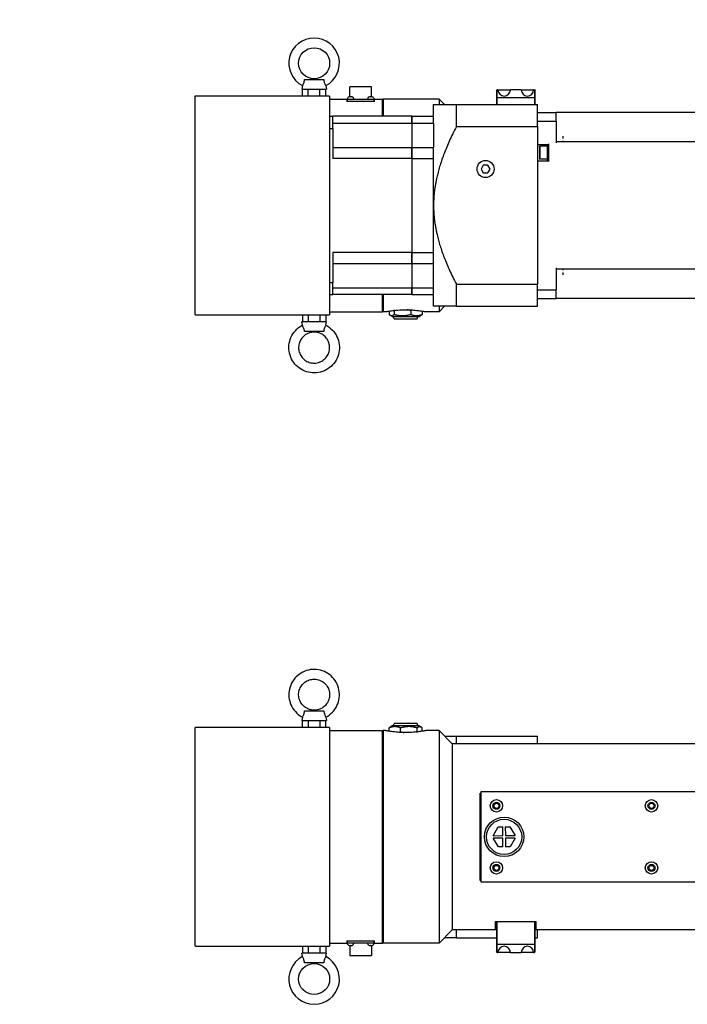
# Model space of a CAD drawing. Extents: x 0 to 2359, y -14 to 1663.
# Tile 4 of 39: x 716 to 931, y 1073 to 1390. Entities that reach past the tile are written whole.
import ezdxf

# ---------------------------------------------------------------- set-up
doc = ezdxf.new("R2010")
doc.units = 0
doc.header["$LTSCALE"] = 25.4
doc.layers.get('0').update_dxf_attribs({"linetype": 'CONTINUOUS'})
doc.layers.add('ATA-TEXT', color=7, linetype='CONTINUOUS', lineweight=25)
doc.styles.add('주 문자 (ISO)', font='arial.ttf')

msp = doc.modelspace()

# ---------------------------------------------------------------- linework, layer by layer
for p, q in [((807.2837266, 1368.9586185), (807.0868153, 1367.8418788)), ((807.976649, 1370.9918788), (814.1969816, 1370.9918788)), ((814.889904, 1368.9586185), (815.0868153, 1367.8418788)), ((822.5868153, 1365.3701071), (822.5868153, 1368.5918788)), ((829.5868153, 1368.5918788), (822.5868153, 1368.5918788)), ((829.5868153, 1365.3701071), (829.5868153, 1368.5918788)), ((772.5868153, 1365.3418788), (772.5868153, 1295.3418788)), ((816.0868153, 1365.5918788), (772.8368153, 1365.5918788)), ((807.0868153, 1367.8418788), (815.0868153, 1367.8418788)), ((807.3340385, 1365.5918788), (807.3340385, 1367.8418788)), ((809.2104269, 1365.5918788), (809.2104269, 1367.8418788)), ((812.9632037, 1365.5918788), (812.9632037, 1367.8418788)), ((814.839592, 1365.5918788), (814.839592, 1367.8418788)), ((816.0868153, 1365.5918788), (816.0868153, 1365.3418788)), ((816.0868153, 1365.3418788), (816.0868153, 1295.3418788)), ((821.8619575, 1364.8792553), (821.8368153, 1364.5918788)), ((822.3557621, 1365.3161877), (822.3553701, 1365.3161877)), ((822.9080206, 1365.3161877), (822.7656099, 1365.3161877)), ((823.3182605, 1365.3161877), (823.3178684, 1365.3161877)), ((823.8116731, 1364.8792553), (823.8368153, 1364.5918788)), ((828.3619575, 1364.8792553), (828.3368153, 1364.5918788)), ((828.8557621, 1365.3161877), (828.8553701, 1365.3161877)), ((829.4080206, 1365.3161877), (829.2656099, 1365.3161877)), ((829.8182605, 1365.3161877), (829.8178684, 1365.3161877)), ((830.3116731, 1364.8792553), (830.3368153, 1364.5918788)), ((869.8368153, 1367.3418788), (870.0868153, 1367.5918788)), ((869.8368153, 1367.3418788), (869.8368153, 1364.9883254)), ((869.8368153, 1364.9883254), (870.0868153, 1365.0918788)), ((869.8368153, 1364.9883254), (869.8368153, 1362.8418788)), ((870.3368153, 1367.5918788), (870.0868153, 1367.5918788)), ((870.0868153, 1365.0918788), (870.0868153, 1367.5918788)), ((870.0868153, 1365.0918788), (882.0868153, 1365.0918788)), ((870.0868153, 1362.8418788), (870.0868153, 1365.0918788)), ((870.3368153, 1367.5918788), (874.3368153, 1367.5918788)), ((877.8368153, 1367.5918788), (874.3368153, 1367.5918788)), ((877.8368153, 1367.5918788), (881.8368153, 1367.5918788)), ((882.0868153, 1367.5918788), (881.8368153, 1367.5918788)), ((882.0868153, 1367.5918788), (882.3368153, 1367.3418788)), ((882.0868153, 1367.5918788), (882.0868153, 1365.0918788)), ((882.3368153, 1364.9883254), (882.0868153, 1365.0918788)), ((882.0868153, 1365.0918788), (882.0868153, 1362.8418788)), ((882.3368153, 1364.9883254), (882.3368153, 1367.3418788)), ((882.3368153, 1362.8418788), (882.3368153, 1364.9883254)), ((816.0868153, 1364.5918788), (821.5868153, 1364.5918788)), ((821.5868153, 1364.5918788), (821.5868153, 1363.8418788)), ((830.5868153, 1363.8418788), (821.5868153, 1363.8418788)), ((821.7118153, 1364.5918788), (821.7118153, 1363.8418788)), ((821.7118153, 1364.5918788), (822.7118153, 1364.5918788)), ((822.7118153, 1364.5918788), (829.4618153, 1364.5918788)), ((829.4618153, 1364.5918788), (830.4618153, 1364.5918788)), ((830.4618153, 1363.8418788), (830.4618153, 1364.5918788)), ((830.5868153, 1363.8418788), (830.5868153, 1364.5918788)), ((830.5868153, 1364.5918788), (833.0868153, 1364.5918788)), ((833.0868153, 1359.0918788), (833.0868153, 1364.5918788)), ((833.0868153, 1364.3418788), (833.3368153, 1364.5918788)), ((851.3368153, 1364.5918788), (833.3368153, 1364.5918788)), ((833.3368153, 1364.5918788), (833.3368153, 1359.0918788)), ((849.5868153, 1359.0918788), (849.5868153, 1362.8418788)), ((849.5868153, 1362.8418788), (856.9289371, 1362.8418788)), ((853.0868153, 1362.8418788), (851.3368153, 1364.5918788)), ((851.3368153, 1364.5918788), (851.3368153, 1362.8418788)), ((856.9289371, 1355.7448806), (856.9289371, 1362.8418788)), ((856.9289371, 1362.8418788), (883.0868153, 1362.8418788)), ((883.0868153, 1355.7448806), (883.0868153, 1362.8418788)), ((816.0868153, 1359.0918788), (817.0868153, 1359.0918788)), ((842.5868153, 1359.0918788), (817.0868153, 1359.0918788)), ((817.0868153, 1355.1901685), (817.0868153, 1359.0918788)), ((842.5868153, 1359.0918788), (849.5868153, 1359.0918788)), ((842.5868153, 1356.9019447), (842.5868153, 1359.0918788)), ((842.5868153, 1359.0918788), (842.5868153, 1356.9019447)), ((849.5868153, 1356.9019447), (849.5868153, 1359.0918788)), ((883.0868153, 1360.3418788), (889.0868153, 1360.3418788)), ((889.0868153, 1357.5494145), (889.0868153, 1360.3418788)), ((967.5868153, 1360.3418788), (889.0868153, 1360.3418788)), ((816.0868153, 1355.1901685), (817.0868153, 1355.1901685)), ((817.0868153, 1356.9019447), (842.5868153, 1356.9019447)), ((817.0868153, 1355.1901685), (817.0868153, 1345.4973234)), ((842.5868153, 1356.9019447), (849.5868153, 1356.9019447)), ((842.5868153, 1356.9019447), (842.5868153, 1353.3218788)), ((842.5868153, 1356.9019447), (842.5868153, 1353.3218788)), ((849.5868153, 1356.9019447), (849.5868153, 1349.0718788)), ((856.9289371, 1355.7448806), (883.0868153, 1355.7448806)), ((883.0868153, 1357.5494145), (889.0868153, 1357.5494145)), ((883.0868153, 1355.7448806), (883.0868153, 1304.938877)), ((889.0868153, 1357.5494145), (889.0868153, 1350.4918788)), ((842.5868153, 1353.3218788), (842.5868153, 1349.0718788)), ((842.5868153, 1353.3218788), (842.5868153, 1349.0718788)), ((891.3368153, 1351.9541802), (891.3368153, 1352.6745902)), ((817.0868153, 1349.0718788), (842.5868153, 1349.0718788)), ((842.5868153, 1349.0718788), (849.5868153, 1349.0718788)), ((842.5868153, 1345.4973234), (842.5868153, 1349.0718788)), ((842.5868153, 1349.0718788), (842.5868153, 1345.4973234)), ((849.5868153, 1345.4973234), (849.5868153, 1349.0718788)), ((883.0868153, 1349.9668788), (886.5868153, 1349.9668788)), ((883.6868153, 1349.2668788), (883.8868153, 1349.4668788)), ((883.6868153, 1349.2668788), (883.6868153, 1345.4168788)), ((886.1868153, 1349.4668788), (883.8868153, 1349.4668788)), ((883.8868153, 1349.4668788), (883.8868153, 1345.2168788)), ((886.5868153, 1349.8418788), (886.1868153, 1349.8418788)), ((886.1868153, 1349.8418788), (886.1868153, 1344.8418788)), ((886.5868153, 1350.2168788), (886.5868153, 1344.4668788)), ((967.5868153, 1350.8418788), (889.0868153, 1350.8418788)), ((891.3368153, 1350.8418788), (891.3368153, 1351.1483305)), ((842.5868153, 1345.4973234), (817.0868153, 1345.4973234)), ((842.5868153, 1345.4973234), (849.5868153, 1345.4973234)), ((842.5868153, 1345.4973234), (842.5868153, 1315.1864342)), ((842.5868153, 1345.4973234), (842.5868153, 1315.1864342)), ((849.5868153, 1330.3418788), (849.5868153, 1345.4973234)), ((865.6151275, 1343.3418788), (864.8934396, 1342.0918788)), ((867.0585031, 1343.3418788), (865.6151275, 1343.3418788)), ((867.780191, 1342.0918788), (867.0585031, 1343.3418788)), ((883.0868153, 1344.7168788), (886.5868153, 1344.7168788)), ((883.6868153, 1345.4168788), (883.8868153, 1345.2168788)), ((886.1868153, 1345.2168788), (883.8868153, 1345.2168788)), ((886.5868153, 1344.8418788), (886.1868153, 1344.8418788)), ((864.8934396, 1342.0918788), (865.6151275, 1340.8418788)), ((865.6151275, 1340.8418788), (867.0585031, 1340.8418788)), ((867.0585031, 1340.8418788), (867.780191, 1342.0918788)), ((849.5868153, 1315.1864342), (849.5868153, 1330.3418788)), ((842.5868153, 1315.1864342), (817.0868153, 1315.1864342)), ((817.0868153, 1315.1864342), (817.0868153, 1305.4935891)), ((842.5868153, 1315.1864342), (849.5868153, 1315.1864342)), ((842.5868153, 1311.6118788), (842.5868153, 1315.1864342)), ((842.5868153, 1315.1864342), (842.5868153, 1311.6118788)), ((849.5868153, 1311.6118788), (849.5868153, 1315.1864342)), ((817.0868153, 1311.6118788), (842.5868153, 1311.6118788)), ((842.5868153, 1311.6118788), (849.5868153, 1311.6118788)), ((842.5868153, 1311.6118788), (842.5868153, 1307.3618788)), ((842.5868153, 1311.6118788), (842.5868153, 1307.3618788)), ((849.5868153, 1303.7818129), (849.5868153, 1311.6118788)), ((889.0868153, 1310.1918788), (889.0868153, 1303.1343431)), ((967.5868153, 1309.8418788), (889.0868153, 1309.8418788)), ((891.3368153, 1309.5354272), (891.3368153, 1309.8418788)), ((891.3368153, 1308.0091674), (891.3368153, 1308.7295775)), ((816.0868153, 1305.4935891), (817.0868153, 1305.4935891)), ((817.0868153, 1301.5918788), (817.0868153, 1305.4935891)), ((842.5868153, 1307.3618788), (842.5868153, 1303.7818129)), ((842.5868153, 1307.3618788), (842.5868153, 1303.7818129)), ((856.9289371, 1304.938877), (883.0868153, 1304.938877)), ((856.9289371, 1297.8418788), (856.9289371, 1304.938877)), ((883.0868153, 1297.8418788), (883.0868153, 1304.938877)), ((816.0868153, 1301.5918788), (817.0868153, 1301.5918788)), ((817.0868153, 1303.7818129), (842.5868153, 1303.7818129)), ((842.5868153, 1301.5918788), (817.0868153, 1301.5918788)), ((833.0868153, 1296.0918788), (833.0868153, 1301.5918788)), ((833.3368153, 1301.5918788), (833.3368153, 1296.0918788)), ((842.5868153, 1303.7818129), (849.5868153, 1303.7818129)), ((842.5868153, 1301.5918788), (842.5868153, 1303.7818129)), ((842.5868153, 1303.7818129), (842.5868153, 1301.5918788)), ((842.5868153, 1301.5918788), (849.5868153, 1301.5918788)), ((849.5868153, 1301.5918788), (849.5868153, 1303.7818129)), ((849.5868153, 1297.8418788), (849.5868153, 1301.5918788)), ((883.0868153, 1303.1343431), (889.0868153, 1303.1343431)), ((889.0868153, 1300.3418788), (889.0868153, 1303.1343431)), ((883.0868153, 1300.3418788), (889.0868153, 1300.3418788)), ((967.5868153, 1300.3418788), (889.0868153, 1300.3418788)), ((772.8368153, 1295.0918788), (816.0868153, 1295.0918788)), ((807.3344114, 1295.0918788), (807.3344114, 1292.8418788)), ((809.1648026, 1295.0918788), (809.1648026, 1292.8418788)), ((812.9172065, 1295.0918788), (812.9172065, 1292.8418788)), ((814.8392192, 1295.0918788), (814.8392192, 1292.8418788)), ((816.0868153, 1296.0918788), (833.0868153, 1296.0918788)), ((816.0868153, 1295.3418788), (816.0868153, 1295.0918788)), ((833.0868153, 1296.3418788), (833.3368153, 1296.0918788)), ((834.0868153, 1296.0918788), (833.3368153, 1296.0918788)), ((835.2388304, 1296.2917181), (835.2388304, 1295.2418323)), ((836.2277402, 1294.5918788), (835.6151268, 1294.9455713)), ((836.8584069, 1296.4419253), (836.8584069, 1295.2418323)), ((842.2063918, 1296.4419253), (842.2063918, 1295.2418323)), ((844.9458904, 1294.5918788), (845.5585038, 1294.9455713)), ((845.9348002, 1296.2917181), (845.9348002, 1295.2418323)), ((851.3368153, 1296.0918788), (847.0868153, 1296.0918788)), ((856.9289371, 1297.8418788), (849.5868153, 1297.8418788)), ((853.0868153, 1297.8418788), (851.3368153, 1296.0918788)), ((851.3368153, 1297.8418788), (851.3368153, 1296.0918788)), ((856.9289371, 1297.8418788), (883.0868153, 1297.8418788)), ((807.2838609, 1291.7243776), (807.0868153, 1292.8418788)), ((815.0868153, 1292.8418788), (807.0868153, 1292.8418788)), ((814.889878, 1291.724992), (815.0868153, 1292.8418788)), ((836.2277402, 1294.5918788), (844.9458904, 1294.5918788)), ((836.9162755, 1293.8418788), (844.2573551, 1293.8418788)), ((814.1758038, 1289.6918788), (807.9560892, 1289.6918788)), ((807.2837526, 1165.4398248), (807.0868153, 1164.3229379)), ((807.9978268, 1167.4729379), (814.2175414, 1167.4729379)), ((814.8897697, 1165.4404391), (815.0868153, 1164.3229379)), ((772.5868153, 1161.8229379), (772.5868153, 1091.8229379)), ((816.0868153, 1162.0729379), (772.8368153, 1162.0729379)), ((807.0868153, 1164.3229379), (815.0868153, 1164.3229379)), ((807.3344114, 1162.0729379), (807.3344114, 1164.3229379)), ((809.2564241, 1162.0729379), (809.2564241, 1164.3229379)), ((813.008828, 1162.0729379), (813.008828, 1164.3229379)), ((814.8392192, 1162.0729379), (814.8392192, 1164.3229379)), ((816.0868153, 1162.0729379), (816.0868153, 1161.8229379)), ((816.0868153, 1161.8229379), (816.0868153, 1091.8229379)), ((835.2388304, 1160.8730986), (835.2388304, 1161.9229844)), ((836.2277402, 1162.5729379), (835.6151268, 1162.2192454)), ((844.9458904, 1162.5729379), (836.2277402, 1162.5729379)), ((844.2573551, 1163.3229379), (836.9162755, 1163.3229379)), ((838.9672388, 1160.7228914), (838.9672388, 1161.9229844)), ((844.3152237, 1160.7228914), (844.3152237, 1161.9229844)), ((844.9458904, 1162.5729379), (845.5585038, 1162.2192454)), ((845.9348002, 1160.8730986), (845.9348002, 1161.9229844)), ((816.0868153, 1161.0729379), (833.0868153, 1161.0729379)), ((833.0868153, 1092.5729379), (833.0868153, 1161.0729379)), ((833.0868153, 1160.8229379), (833.3368153, 1161.0729379)), ((834.0868153, 1161.0729379), (833.3368153, 1161.0729379)), ((833.3368153, 1161.0729379), (833.3368153, 1092.5729379)), ((851.3368153, 1161.0729379), (847.0868153, 1161.0729379)), ((855.5868153, 1156.8229379), (851.3368153, 1161.0729379)), ((851.3368153, 1161.0729379), (851.3368153, 1092.5729379)), ((853.0868153, 1159.3229379), (856.9289371, 1159.3229379)), ((856.9289371, 1156.8229379), (856.9289371, 1159.3229379)), ((856.9289371, 1159.3229379), (883.0868153, 1159.3229379)), ((883.0868153, 1156.8229379), (883.0868153, 1159.3229379)), ((855.5868153, 1156.8229379), (855.5868153, 1096.8229379)), ((1179.0868153, 1156.8229379), (855.5868153, 1156.8229379)), ((864.5868153, 1140.885299), (864.8368153, 1140.885299)), ((864.5868153, 1112.7605768), (864.5868153, 1140.885299)), ((864.8368153, 1141.3229379), (864.8368153, 1112.3229379)), ((1174.8368153, 1141.3229379), (864.8368153, 1141.3229379)), ((869.0868153, 1136.5156754), (869.0868153, 1137.1302004)), ((868.8127434, 1127.202741), (870.4418258, 1130.0621274)), ((870.4418258, 1130.0621274), (871.9181899, 1130.0705914)), ((871.9345287, 1127.2206382), (871.9181899, 1130.0705914)), ((872.7181768, 1130.0751777), (874.1945409, 1130.0836417)), ((872.7181768, 1130.0751777), (872.7345156, 1127.2252245)), ((874.1945409, 1130.0836417), (875.8563009, 1127.2431217)), ((868.8127434, 1127.202741), (871.9345287, 1127.2206382)), ((872.7345156, 1127.2252245), (875.8563009, 1127.2431217)), ((871.939115, 1126.4206513), (868.8173297, 1126.4027542)), ((870.4790897, 1123.5622342), (868.8173297, 1126.4027542)), ((871.9554538, 1123.5706982), (870.4790897, 1123.5622342)), ((871.9554538, 1123.5706982), (871.939115, 1126.4206513)), ((875.8608872, 1126.4431348), (872.7391019, 1126.4252377)), ((872.7391019, 1126.4252377), (872.7554406, 1123.5752845)), ((874.2318048, 1123.5837485), (872.7554406, 1123.5752845)), ((875.8608872, 1126.4431348), (874.2318048, 1123.5837485)), ((869.0868153, 1116.5156754), (869.0868153, 1117.1302004)), ((864.8368153, 1112.7605768), (864.5868153, 1112.7605768)), ((864.8368153, 1112.3229379), (1174.8368153, 1112.3229379)), ((869.5868153, 1099.5729379), (882.5868153, 1099.5729379)), ((869.5868153, 1096.8229379), (869.5868153, 1099.5729379)), ((869.8368153, 1099.5729379), (869.8368153, 1099.1812574)), ((869.8368153, 1099.1812574), (869.8368153, 1092.1764913)), ((870.0868153, 1092.0729379), (870.0868153, 1099.5729379)), ((882.0868153, 1099.5729379), (882.0868153, 1092.0729379)), ((882.3368153, 1099.1812574), (882.3368153, 1099.5729379)), ((882.3368153, 1092.1764913), (882.3368153, 1099.1812574)), ((882.5868153, 1099.5729379), (882.5868153, 1096.8229379)), ((855.5868153, 1096.8229379), (851.3368153, 1092.5729379)), ((869.5868153, 1096.8229379), (855.5868153, 1096.8229379)), ((856.9289371, 1094.3229379), (856.9289371, 1096.8229379)), ((869.8368153, 1097.0729379), (869.5868153, 1096.8229379)), ((882.3368153, 1097.0729379), (882.5868153, 1096.8229379)), ((993.3368153, 1096.8229379), (882.5868153, 1096.8229379)), ((883.0868153, 1094.3229379), (883.0868153, 1096.8229379)), ((816.0868153, 1092.5729379), (821.5868153, 1092.5729379)), ((816.0868153, 1091.8229379), (816.0868153, 1091.5729379)), ((821.5868153, 1093.3229379), (830.5868153, 1093.3229379)), ((821.5868153, 1093.3229379), (821.5868153, 1092.5729379)), ((821.7118153, 1093.3229379), (821.7118153, 1092.5729379)), ((822.7118153, 1092.5729379), (821.7118153, 1092.5729379)), ((821.8619575, 1092.2855614), (821.8368153, 1092.5729379)), ((822.3553701, 1091.848629), (822.3557621, 1091.848629)), ((822.5868153, 1091.7947097), (822.5868153, 1088.5729379)), ((829.4618153, 1092.5729379), (822.7118153, 1092.5729379)), ((822.7656099, 1091.848629), (822.9080206, 1091.848629)), ((823.3178684, 1091.848629), (823.3182605, 1091.848629)), ((823.8116731, 1092.2855614), (823.8368153, 1092.5729379)), ((828.3619575, 1092.2855614), (828.3368153, 1092.5729379)), ((828.8553701, 1091.848629), (828.8557621, 1091.848629)), ((829.2656099, 1091.848629), (829.4080206, 1091.848629)), ((830.4618153, 1092.5729379), (829.4618153, 1092.5729379)), ((829.5868153, 1091.7947097), (829.5868153, 1088.5729379)), ((829.8178684, 1091.848629), (829.8182605, 1091.848629)), ((830.3116731, 1092.2855614), (830.3368153, 1092.5729379)), ((830.4618153, 1092.5729379), (830.4618153, 1093.3229379)), ((830.5868153, 1092.5729379), (830.5868153, 1093.3229379)), ((830.5868153, 1092.5729379), (833.0868153, 1092.5729379)), ((833.0868153, 1092.8229379), (833.3368153, 1092.5729379)), ((851.3368153, 1092.5729379), (833.3368153, 1092.5729379)), ((856.9289371, 1094.3229379), (853.0868153, 1094.3229379)), ((856.9289371, 1094.3229379), (869.8368153, 1094.3229379)), ((870.0868153, 1092.0729379), (869.8368153, 1092.1764913)), ((869.8368153, 1092.1764913), (869.8368153, 1089.8229379)), ((882.0868153, 1092.0729379), (870.0868153, 1092.0729379)), ((870.0868153, 1089.5729379), (870.0868153, 1092.0729379)), ((882.3368153, 1092.1764913), (882.0868153, 1092.0729379)), ((882.0868153, 1092.0729379), (882.0868153, 1089.5729379)), ((882.3368153, 1094.3229379), (883.0868153, 1094.3229379)), ((882.3368153, 1089.8229379), (882.3368153, 1092.1764913)), ((772.8368153, 1091.5729379), (816.0868153, 1091.5729379)), ((807.2837266, 1088.2061982), (807.0868153, 1089.3229379)), ((815.0868153, 1089.3229379), (807.0868153, 1089.3229379)), ((807.3340385, 1091.5729379), (807.3340385, 1089.3229379)), ((809.2104269, 1091.5729379), (809.2104269, 1089.3229379)), ((812.9632037, 1091.5729379), (812.9632037, 1089.3229379)), ((814.839592, 1091.5729379), (814.839592, 1089.3229379)), ((814.889904, 1088.2061982), (815.0868153, 1089.3229379)), ((870.0868153, 1089.5729379), (869.8368153, 1089.8229379)), ((870.0868153, 1089.5729379), (870.3368153, 1089.5729379)), ((874.3368153, 1089.5729379), (870.3368153, 1089.5729379)), ((874.3368153, 1089.5729379), (877.8368153, 1089.5729379)), ((881.8368153, 1089.5729379), (877.8368153, 1089.5729379)), ((881.8368153, 1089.5729379), (882.0868153, 1089.5729379)), ((882.0868153, 1089.5729379), (882.3368153, 1089.8229379)), ((814.1969816, 1086.1729379), (807.976649, 1086.1729379)), ((822.5868153, 1088.5729379), (829.5868153, 1088.5729379))]:
    msp.add_line(p, q)
for centre, radius in [((811.0868153, 1376.1668788), 5), ((866.3368153, 1342.0918788), 2.75), ((869.8368153, 1136.8229379), 2), ((869.8368153, 1136.8229379), 1.125), ((869.8368153, 1136.8229379), 0.8105), ((919.8368153, 1136.8229379), 2), ((919.8368153, 1136.8229379), 1.125), ((919.8368153, 1136.8229379), 0.8105), ((872.3368153, 1126.8229379), 6.35), ((872.3368153, 1126.8229379), 5.6625945), ((869.8368153, 1116.8229379), 2), ((869.8368153, 1116.8229379), 1.125), ((869.8368153, 1116.8229379), 0.8105), ((919.8368153, 1116.8229379), 2), ((919.8368153, 1116.8229379), 1.125), ((919.8368153, 1116.8229379), 0.8105), ((811.0868153, 1080.9979379), 5)]:
    msp.add_circle(centre, radius)
for centre, radius, start, end in [((811.0868153, 1376.1668788), 8.15, 297.816194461, 242.183805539), ((772.8368153, 1365.3418788), 0.25, 90, 180), ((822.2604354, 1364.844393), 0.4, 118.706082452, 175), ((822.8368153, 1363.7918788), 1.6, 107.869405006, 118.706082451), ((822.3553701, 1365.2851877), 0.031, 90, 107.869405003), ((823.3182605, 1365.2851877), 0.031, 72.130594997, 90), ((822.8368153, 1363.7918788), 1.6, 61.293917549, 72.130594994), ((823.4131952, 1364.844393), 0.4, 5, 61.293917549), ((828.7604354, 1364.844393), 0.4, 118.706082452, 175), ((829.3368153, 1363.7918788), 1.6, 107.869405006, 118.706082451), ((828.8553701, 1365.2851877), 0.031, 90, 107.869405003), ((829.8182605, 1365.2851877), 0.031, 72.130594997, 90), ((829.3368153, 1363.7918788), 1.6, 61.293917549, 72.130594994), ((829.9131952, 1364.844393), 0.4, 5, 61.293917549), ((872.3368153, 1367.5918788), 2, 180, 0), ((879.8368153, 1367.5918788), 2, 180, 0), ((772.8368153, 1295.3418788), 0.25, 180, 270), ((835.9379539, 1293.6347874), 1, 11.951954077, 73.154838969), ((845.2356767, 1293.6347874), 1, 106.84516103, 168.048045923), ((772.8368153, 1161.8229379), 0.25, 90, 180), ((835.9379539, 1163.5300293), 1, 286.845161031, 348.048045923), ((845.2356767, 1163.5300293), 1, 191.951954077, 253.15483897), ((772.8368153, 1091.8229379), 0.25, 180, 270), ((822.2604354, 1092.3204237), 0.4, 185, 241.293917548), ((822.8368153, 1093.3729379), 1.6, 241.293917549, 252.130594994), ((822.3553701, 1091.879629), 0.031, 252.130594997, 270), ((823.3182605, 1091.879629), 0.031, 270, 287.869405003), ((822.8368153, 1093.3729379), 1.6, 287.869405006, 298.706082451), ((823.4131952, 1092.3204237), 0.4, 298.706082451, 355), ((828.7604354, 1092.3204237), 0.4, 185, 241.293917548), ((829.3368153, 1093.3729379), 1.6, 241.293917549, 252.130594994), ((828.8553701, 1091.879629), 0.031, 252.130594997, 270), ((829.8182605, 1091.879629), 0.031, 270, 287.869405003), ((829.3368153, 1093.3729379), 1.6, 287.869405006, 298.706082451), ((829.9131952, 1092.3204237), 0.4, 298.706082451, 355), ((872.3368153, 1089.5729379), 2, 0, 180), ((879.8368153, 1089.5729379), 2, 0, 180), ((811.0868153, 1080.9979379), 8.15, 117.816194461, 62.183805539)]:
    msp.add_arc(centre, radius, start, end)
for centre, major_axis, ratio, start_param, end_param in [((822.8380797, 1363.7962108), (1.5351745, -0.4480723), 0.9958698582, 1.9498459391, 2.1632517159), ((822.8863139, 1363.7962108), (-0.139427, 1.5931383), 0.0254382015, 5.9736007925, 6.1870065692), ((822.7873167, 1363.7962108), (0.139427, 1.5931383), 0.0254382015, 0.0961787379, 0.3095845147), ((822.8355509, 1363.7962108), (1.5351745, 0.4480723), 0.9958698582, 0.9783409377, 1.1917467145), ((829.3380797, 1363.7962108), (1.5351745, -0.4480723), 0.9958698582, 1.9498459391, 2.1632517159), ((829.3863139, 1363.7962108), (-0.139427, 1.5931383), 0.0254382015, 5.9736007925, 6.1870065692), ((829.2873167, 1363.7962108), (0.139427, 1.5931383), 0.0254382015, 0.0961787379, 0.3095845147), ((829.3355509, 1363.7962108), (1.5351745, 0.4480723), 0.9958698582, 0.9783409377, 1.1917467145), ((822.8380797, 1093.3686059), (-1.5351745, -0.4480723), 0.9958698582, 0.9783409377, 1.1917467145), ((822.8863139, 1093.3686059), (-0.139427, -1.5931383), 0.0254382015, 0.0961787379, 0.3095845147), ((822.7873167, 1093.3686059), (0.139427, -1.5931383), 0.0254382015, 5.9736007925, 6.1870065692), ((822.8355509, 1093.3686059), (-1.5351745, 0.4480723), 0.9958698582, 1.9498459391, 2.1632517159), ((829.3380797, 1093.3686059), (-1.5351745, -0.4480723), 0.9958698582, 0.9783409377, 1.1917467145), ((829.3863139, 1093.3686059), (-0.139427, -1.5931383), 0.0254382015, 0.0961787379, 0.3095845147), ((829.2873167, 1093.3686059), (0.139427, -1.5931383), 0.0254382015, 5.9736007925, 6.1870065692), ((829.3355509, 1093.3686059), (-1.5351745, 0.4480723), 0.9958698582, 1.9498459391, 2.1632517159)]:
    msp.add_ellipse(centre, major_axis=major_axis, ratio=ratio, start_param=start_param, end_param=end_param)
for points, knots in [([(807.283731, 1368.9586159), (807.2837283, 1368.9586175), (807.2838239, 1368.9587631), (807.2869803, 1368.963457), (807.312806, 1369.00108), (807.4010951, 1369.1400963), (807.4620582, 1369.2392371), (807.5952957, 1369.4880188), (807.6654332, 1369.6329235), (807.7956364, 1369.9663391), (807.8526581, 1370.149719), (807.9417477, 1370.5601387), (807.9674614, 1370.7799603), (807.976649, 1370.9918788)], [-0.62083163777, -0.62083163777, -0.62083163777, -0.62083163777, -0.6127162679, -0.6127162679, -0.48937751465, -0.48937751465, -0.36796157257, -0.36796157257, -0.25216543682, -0.25216543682, -0.13358412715, -0.13358412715, 0, 0, 0, 0]), ([(814.1969816, 1370.9918788), (814.2019066, 1370.878279), (814.2114628, 1370.7619569), (814.2424569, 1370.5248331), (814.2640209, 1370.4050462), (814.3355492, 1370.0993383), (814.3934119, 1369.922296), (814.527503, 1369.5895167), (814.6016859, 1369.4415562), (814.7359428, 1369.1979777), (814.7942417, 1369.1052392), (814.8702609, 1368.9872255), (814.8898616, 1368.9585936), (814.8898996, 1368.9586159)], [-1.24128967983, -1.24128967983, -1.24128967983, -1.24128967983, -1.1696726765, -1.1696726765, -1.09656906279, -1.09656906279, -0.98072521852, -0.98072521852, -0.85863229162, -0.85863229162, -0.73530530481, -0.73530530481, -0.6208316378, -0.6208316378, -0.6208316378, -0.6208316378]), ([(822.6845547, 1365.3823268), (822.6931224, 1365.3831315), (822.7022282, 1365.3838217), (822.7188988, 1365.384714), (822.7264637, 1365.3849162), (822.738335, 1365.3848568), (822.7434303, 1365.3845909), (822.7496134, 1365.383649), (822.7511684, 1365.3830351), (822.7514231, 1365.3823268)], [0, 0, 0, 0, 0.005166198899, 0.005166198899, 0.010332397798, 0.010332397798, 0.015502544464, 0.015502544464, 0.019974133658, 0.019974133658, 0.019974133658, 0.019974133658]), ([(822.9222075, 1365.3823268), (822.9224968, 1365.3831316), (822.924496, 1365.3838219), (822.931977, 1365.3847142), (822.9374591, 1365.3849163), (822.949944, 1365.3848566), (822.9577795, 1365.3845907), (822.9736614, 1365.3836488), (822.9815358, 1365.383035), (822.9890759, 1365.3823268)], [0, 0, 0, 0, 0.005166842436, 0.005166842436, 0.010333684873, 0.010333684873, 0.015503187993, 0.015503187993, 0.019974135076, 0.019974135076, 0.019974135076, 0.019974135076]), ([(829.1845547, 1365.3823268), (829.1931224, 1365.3831315), (829.2022282, 1365.3838217), (829.2188988, 1365.384714), (829.2264637, 1365.3849162), (829.238335, 1365.3848568), (829.2434303, 1365.3845909), (829.2496134, 1365.383649), (829.2511684, 1365.3830351), (829.2514231, 1365.3823268)], [0, 0, 0, 0, 0.005166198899, 0.005166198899, 0.010332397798, 0.010332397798, 0.015502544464, 0.015502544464, 0.019974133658, 0.019974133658, 0.019974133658, 0.019974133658]), ([(829.4222075, 1365.3823268), (829.4224968, 1365.3831316), (829.424496, 1365.3838219), (829.431977, 1365.3847142), (829.4374591, 1365.3849163), (829.449944, 1365.3848566), (829.4577795, 1365.3845907), (829.4736614, 1365.3836488), (829.4815358, 1365.383035), (829.4890759, 1365.3823268)], [0, 0, 0, 0, 0.005166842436, 0.005166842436, 0.010333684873, 0.010333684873, 0.015503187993, 0.015503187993, 0.019974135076, 0.019974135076, 0.019974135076, 0.019974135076]), ([(834.0868153, 1296.0918788), (834.0868153, 1296.0918788), (834.2507531, 1296.1241732), (834.9147241, 1296.2408772), (835.4146489, 1296.3236757), (836.5666196, 1296.4796759), (837.2961905, 1296.5631352), (838.8970449, 1296.6813584), (839.7685044, 1296.7143231), (840.5868153, 1296.7143231), (841.4051261, 1296.7143231), (842.2765857, 1296.6813584), (843.8774401, 1296.5631352), (844.607011, 1296.4796759), (845.7589817, 1296.3236757), (846.2589065, 1296.2408772), (846.9228775, 1296.1241732), (847.0868153, 1296.0918788), (847.0868153, 1296.0918788)], [5.891704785, 5.891704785, 5.891704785, 5.891704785, 6.3826690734, 6.3826690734, 6.8736333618, 6.8736333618, 7.3646198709, 7.3646198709, 7.85560638, 7.85560638, 7.85560638, 8.3465928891, 8.3465928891, 8.8375793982, 8.8375793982, 9.3285436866, 9.3285436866, 9.819507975, 9.819507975, 9.819507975, 9.819507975]), ([(814.889653, 1291.7251107), (815.6584628, 1291.3194457), (816.3616857, 1290.7897961), (817.5660561, 1289.5359375), (818.0669901, 1288.8119426), (818.8158405, 1287.242837), (819.0636217, 1286.3979967), (819.2809072, 1284.672947), (819.2503705, 1283.793037), (818.9140161, 1282.087194), (818.6082571, 1281.2615573), (817.7524107, 1279.7481298), (817.2024755, 1279.0606003), (815.9140429, 1277.8932562), (815.1757735, 1277.4136404), (813.5855839, 1276.7108953), (812.7339427, 1276.4878832), (811.0034526, 1276.3210709), (810.1249054, 1276.3772967), (808.429801, 1276.7633401), (807.6135391, 1277.093091), (806.1259066, 1277.992795), (805.454797, 1278.562595), (804.3256649, 1279.8846266), (803.8678431, 1280.6366322), (803.2118565, 1282.2467821), (803.0138105, 1283.1046486), (802.8975868, 1284.8394441), (802.9794319, 1285.7160719), (803.4147839, 1287.3993705), (803.7682141, 1288.2057491), (804.7109397, 1289.6666306), (805.3000676, 1290.3208819), (806.3839057, 1291.1932636), (806.8220848, 1291.481373), (807.2837526, 1291.724992)], [3.6270763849, 3.6270763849, 3.6270763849, 3.6270763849, 3.9470701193, 3.9470701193, 4.2670705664, 4.2670705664, 4.587077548, 4.587077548, 4.9070883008, 4.9070883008, 5.2270985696, 5.2270985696, 5.5471042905, 5.5471042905, 5.8671031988, 5.8671031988, 6.1870957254, 6.1870957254, 6.5070848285, 6.5070848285, 6.827074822, 6.827074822, 7.1470696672, 7.1470696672, 7.4670714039, 7.4670714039, 7.7870793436, 7.7870793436, 8.1070903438, 8.1070903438, 8.4271000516, 8.4271000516, 8.7471046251, 8.7471046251, 8.9392630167, 8.9392630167, 8.9392630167, 8.9392630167]), ([(807.9560892, 1289.6918788), (807.9506536, 1289.8054786), (807.9407206, 1289.9218008), (807.9092842, 1290.1589245), (807.8876632, 1290.2787114), (807.8164729, 1290.5844194), (807.7592806, 1290.7614616), (807.6275451, 1291.0942409), (807.5550608, 1291.2422014), (807.4250194, 1291.4857799), (807.3692022, 1291.5785184), (807.3016071, 1291.6911924), (807.2848004, 1291.7195327), (807.2838802, 1291.7243889)], [-1.24128967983, -1.24128967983, -1.24128967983, -1.24128967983, -1.1696726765, -1.1696726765, -1.09656906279, -1.09656906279, -0.98072521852, -0.98072521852, -0.85863229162, -0.85863229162, -0.73530530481, -0.73530530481, -0.63159130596, -0.63159130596, -0.63159130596, -0.63159130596]), ([(814.8896464, 1291.7251146), (814.8894742, 1291.7252052), (814.8891471, 1291.7250687), (814.8828095, 1291.7203006), (814.8541385, 1291.6826776), (814.7606104, 1291.5436613), (814.6972963, 1291.4445206), (814.5601959, 1291.1957388), (814.4885488, 1291.0508341), (814.356192, 1290.7174185), (814.2985835, 1290.5340386), (814.2092623, 1290.1236189), (814.1840371, 1289.9037973), (814.1758038, 1289.6918788)], [-0.62290959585, -0.62290959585, -0.62290959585, -0.62290959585, -0.6127162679, -0.6127162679, -0.48937751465, -0.48937751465, -0.36796157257, -0.36796157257, -0.25216543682, -0.25216543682, -0.13358412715, -0.13358412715, 0, 0, 0, 0]), ([(811.0868153, 1279.5168788), (810.5535297, 1279.5168788), (810.0203367, 1279.6029397), (809.0079151, 1279.9385049), (808.5288618, 1280.1879487), (807.6733957, 1280.8249995), (807.2971281, 1281.2124908), (806.6854775, 1282.0863233), (806.4501948, 1282.5725082), (806.1444428, 1283.5943846), (806.0740211, 1284.1298966), (806.1051856, 1285.1960702), (806.2067643, 1285.7265463), (806.5716697, 1286.7287919), (806.8349355, 1287.2003859), (807.4965452, 1288.0369684), (807.8947791, 1288.4018074), (808.7859453, 1288.9877923), (809.278727, 1289.2088302), (810.3089872, 1289.4847043), (810.8462884, 1289.5394871), (811.9110355, 1289.4772166), (812.4382965, 1289.3601725), (813.4294042, 1288.9660702), (813.8930799, 1288.6890835), (814.7099008, 1288.0031761), (815.0629082, 1287.5943799), (815.6225103, 1286.6863322), (815.8290141, 1286.1872427), (816.0746016, 1285.1492631), (816.1136479, 1284.6105549), (816.0203105, 1283.5480207), (815.8879441, 1283.0243796), (815.4651655, 1282.045145), (815.1748236, 1281.5897233), (814.4655126, 1280.7931894), (814.0466618, 1280.4522201), (813.122809, 1279.9192596), (812.6179639, 1279.7273674), (811.7640233, 1279.5514024), (811.4254241, 1279.5168788), (811.0868153, 1279.5168788)], [0, 0, 0, 0, 0.320023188, 0.320023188, 0.6400417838, 0.6400417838, 0.9600484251, 0.9600484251, 1.2800404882, 1.2800404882, 1.6000211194, 1.6000211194, 1.919997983, 1.919997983, 2.2399802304, 2.2399802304, 2.5599748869, 2.5599748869, 2.8799840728, 2.8799840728, 3.2000041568, 3.2000041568, 3.5200271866, 3.5200271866, 3.8400440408, 3.8400440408, 4.1600480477, 4.1600480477, 4.4800376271, 4.4800376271, 4.8000169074, 4.8000169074, 5.1199940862, 5.1199940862, 5.4399781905, 5.4399781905, 5.759975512, 5.759975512, 6.0799871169, 6.0799871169, 6.2831853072, 6.2831853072, 6.2831853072, 6.2831853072]), ([(814.889878, 1165.4398248), (815.6586001, 1165.8454742), (816.3617444, 1166.3750818), (817.5660561, 1167.6288793), (818.0669901, 1168.3528742), (818.8158405, 1169.9219797), (819.0636217, 1170.76682), (819.2809072, 1172.4918697), (819.2503705, 1173.3717797), (818.9140161, 1175.0776228), (818.6082571, 1175.9032595), (817.7524107, 1177.4166869), (817.2024755, 1178.1042164), (815.9140429, 1179.2715605), (815.1757735, 1179.7511763), (813.5855839, 1180.4539215), (812.7339427, 1180.6769335), (811.0034526, 1180.8437458), (810.1249054, 1180.78752), (808.429801, 1180.4014766), (807.6135391, 1180.0717257), (806.1259066, 1179.1720217), (805.454797, 1178.6022218), (804.3256649, 1177.2801901), (803.8678431, 1176.5281846), (803.2118565, 1174.9180347), (803.0138105, 1174.0601681), (802.8975868, 1172.3253726), (802.9794319, 1171.4487448), (803.4147839, 1169.7654462), (803.7682141, 1168.9590677), (804.7109397, 1167.4981862), (805.3000676, 1166.8439349), (806.3839718, 1165.9715), (806.8222271, 1165.6833502), (807.2839775, 1165.4397061)], [3.6271075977, 3.6271075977, 3.6271075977, 3.6271075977, 3.9470701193, 3.9470701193, 4.2670705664, 4.2670705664, 4.587077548, 4.587077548, 4.9070883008, 4.9070883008, 5.2270985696, 5.2270985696, 5.5471042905, 5.5471042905, 5.8671031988, 5.8671031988, 6.1870957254, 6.1870957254, 6.5070848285, 6.5070848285, 6.827074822, 6.827074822, 7.1470696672, 7.1470696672, 7.4670714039, 7.4670714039, 7.7870793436, 7.7870793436, 8.1070903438, 8.1070903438, 8.4271000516, 8.4271000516, 8.7471046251, 8.7471046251, 8.9392942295, 8.9392942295, 8.9392942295, 8.9392942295]), ([(811.0868153, 1177.6479379), (810.5535297, 1177.6479379), (810.0203367, 1177.561877), (809.0079151, 1177.2263119), (808.5288618, 1176.9768681), (807.6733957, 1176.3398173), (807.2971281, 1175.952326), (806.6854775, 1175.0784934), (806.4501948, 1174.5923086), (806.1444428, 1173.5704321), (806.0740211, 1173.0349202), (806.1051856, 1171.9687465), (806.2067643, 1171.4382704), (806.5716697, 1170.4360249), (806.8349355, 1169.9644308), (807.4965452, 1169.1278483), (807.8947791, 1168.7630094), (808.7859453, 1168.1770244), (809.278727, 1167.9559866), (810.3089872, 1167.6801124), (810.8462884, 1167.6253296), (811.9110355, 1167.6876001), (812.4382965, 1167.8046442), (813.4294042, 1168.1987465), (813.8930799, 1168.4757332), (814.7099008, 1169.1616406), (815.0629082, 1169.5704369), (815.6225103, 1170.4784846), (815.8290141, 1170.977574), (816.0746016, 1172.0155536), (816.1136479, 1172.5542618), (816.0203105, 1173.616796), (815.8879441, 1174.1404371), (815.4651655, 1175.1196717), (815.1748236, 1175.5750934), (814.4655126, 1176.3716274), (814.0466618, 1176.7125966), (813.122809, 1177.2455571), (812.6179639, 1177.4374494), (811.7640233, 1177.6134143), (811.4254241, 1177.6479379), (811.0868153, 1177.6479379)], [0, 0, 0, 0, 0.320023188, 0.320023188, 0.6400417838, 0.6400417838, 0.9600484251, 0.9600484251, 1.2800404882, 1.2800404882, 1.6000211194, 1.6000211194, 1.919997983, 1.919997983, 2.2399802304, 2.2399802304, 2.5599748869, 2.5599748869, 2.8799840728, 2.8799840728, 3.2000041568, 3.2000041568, 3.5200271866, 3.5200271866, 3.8400440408, 3.8400440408, 4.1600480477, 4.1600480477, 4.4800376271, 4.4800376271, 4.8000169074, 4.8000169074, 5.1199940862, 5.1199940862, 5.4399781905, 5.4399781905, 5.759975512, 5.759975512, 6.0799871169, 6.0799871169, 6.2831853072, 6.2831853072, 6.2831853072, 6.2831853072]), ([(807.2839842, 1165.4397022), (807.2841564, 1165.4396115), (807.2844835, 1165.439748), (807.290821, 1165.4445161), (807.319492, 1165.4821391), (807.4130201, 1165.6211554), (807.4763343, 1165.7202962), (807.6134347, 1165.9690779), (807.6850818, 1166.1139826), (807.8174386, 1166.4473983), (807.875047, 1166.6307782), (807.9643682, 1167.0411978), (807.9895935, 1167.2610195), (807.9978268, 1167.4729379)], [-0.62290959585, -0.62290959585, -0.62290959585, -0.62290959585, -0.6127162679, -0.6127162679, -0.48937751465, -0.48937751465, -0.36796157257, -0.36796157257, -0.25216543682, -0.25216543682, -0.13358412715, -0.13358412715, 0, 0, 0, 0]), ([(814.2175414, 1167.4729379), (814.222977, 1167.3593382), (814.23291, 1167.243016), (814.2643464, 1167.0058922), (814.2859673, 1166.8861054), (814.3571577, 1166.5803974), (814.41435, 1166.4033551), (814.5460855, 1166.0705759), (814.6185698, 1165.9226153), (814.7486112, 1165.6790368), (814.8044283, 1165.5862983), (814.8720235, 1165.4736243), (814.8888302, 1165.445284), (814.8897504, 1165.4404278)], [-1.24128967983, -1.24128967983, -1.24128967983, -1.24128967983, -1.1696726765, -1.1696726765, -1.09656906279, -1.09656906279, -0.98072521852, -0.98072521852, -0.85863229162, -0.85863229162, -0.73530530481, -0.73530530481, -0.63159130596, -0.63159130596, -0.63159130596, -0.63159130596]), ([(847.0868153, 1161.0729379), (847.0868153, 1161.0729379), (846.9228775, 1161.0406435), (846.2589065, 1160.9239395), (845.7589817, 1160.8411411), (844.607011, 1160.6851408), (843.8774401, 1160.6016815), (842.2765857, 1160.4834584), (841.4051261, 1160.4504936), (839.7685044, 1160.4504936), (838.8970449, 1160.4834584), (837.2961905, 1160.6016815), (836.5666196, 1160.6851408), (835.4146489, 1160.8411411), (834.9147241, 1160.9239395), (834.2507531, 1161.0406435), (834.0868153, 1161.0729379), (834.0868153, 1161.0729379)], [1.963901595, 1.963901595, 1.963901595, 1.963901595, 2.4548658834, 2.4548658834, 2.9458301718, 2.9458301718, 3.4368166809, 3.4368166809, 3.92780319, 3.92780319, 4.4187896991, 4.4187896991, 4.9097762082, 4.9097762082, 5.4007404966, 5.4007404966, 5.891704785, 5.891704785, 5.891704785, 5.891704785]), ([(822.7514231, 1091.7824899), (822.7511337, 1091.7816851), (822.7491346, 1091.7809949), (822.7416536, 1091.7801025), (822.7361715, 1091.7799004), (822.7236866, 1091.7799601), (822.7158511, 1091.7802261), (822.6999691, 1091.7811679), (822.6920948, 1091.7817817), (822.6845547, 1091.7824899)], [0, 0, 0, 0, 0.005166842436, 0.005166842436, 0.010333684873, 0.010333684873, 0.015503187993, 0.015503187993, 0.019974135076, 0.019974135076, 0.019974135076, 0.019974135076]), ([(822.9890759, 1091.7824899), (822.9805081, 1091.7816852), (822.9714024, 1091.780995), (822.9547318, 1091.7801027), (822.9471669, 1091.7799005), (822.9352956, 1091.77996), (822.9302003, 1091.7802259), (822.9240172, 1091.7811678), (822.9224621, 1091.7817816), (822.9222075, 1091.7824899)], [0, 0, 0, 0, 0.005166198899, 0.005166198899, 0.010332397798, 0.010332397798, 0.015502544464, 0.015502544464, 0.019974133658, 0.019974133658, 0.019974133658, 0.019974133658]), ([(829.2514231, 1091.7824899), (829.2511337, 1091.7816851), (829.2491346, 1091.7809949), (829.2416536, 1091.7801025), (829.2361715, 1091.7799004), (829.2236866, 1091.7799601), (829.2158511, 1091.7802261), (829.1999691, 1091.7811679), (829.1920948, 1091.7817817), (829.1845547, 1091.7824899)], [0, 0, 0, 0, 0.005166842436, 0.005166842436, 0.010333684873, 0.010333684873, 0.015503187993, 0.015503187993, 0.019974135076, 0.019974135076, 0.019974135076, 0.019974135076]), ([(829.4890759, 1091.7824899), (829.4805081, 1091.7816852), (829.4714024, 1091.780995), (829.4547318, 1091.7801027), (829.4471669, 1091.7799005), (829.4352956, 1091.77996), (829.4302003, 1091.7802259), (829.4240172, 1091.7811678), (829.4224621, 1091.7817816), (829.4222075, 1091.7824899)], [0, 0, 0, 0, 0.005166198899, 0.005166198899, 0.010332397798, 0.010332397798, 0.015502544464, 0.015502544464, 0.019974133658, 0.019974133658, 0.019974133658, 0.019974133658]), ([(807.976649, 1086.1729379), (807.971724, 1086.2865377), (807.9621678, 1086.4028599), (807.9311737, 1086.6399836), (807.9096097, 1086.7597705), (807.8380814, 1087.0654785), (807.7802187, 1087.2425207), (807.6461275, 1087.5753), (807.5719447, 1087.7232605), (807.4376878, 1087.966839), (807.3793889, 1088.0595776), (807.3033697, 1088.1775912), (807.283769, 1088.2062232), (807.283731, 1088.2062008)], [-1.24128967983, -1.24128967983, -1.24128967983, -1.24128967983, -1.1696726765, -1.1696726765, -1.09656906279, -1.09656906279, -0.98072521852, -0.98072521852, -0.85863229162, -0.85863229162, -0.73530530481, -0.73530530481, -0.6208316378, -0.6208316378, -0.6208316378, -0.6208316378]), ([(814.8898996, 1088.2062008), (814.8899023, 1088.2061992), (814.8898067, 1088.2060536), (814.8866503, 1088.2013598), (814.8608246, 1088.1637367), (814.7725355, 1088.0247204), (814.7115724, 1087.9255797), (814.5783349, 1087.6767979), (814.5081974, 1087.5318932), (814.3779942, 1087.1984776), (814.3209725, 1087.0150977), (814.2318829, 1086.604678), (814.2061691, 1086.3848564), (814.1969816, 1086.1729379)], [-0.62083163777, -0.62083163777, -0.62083163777, -0.62083163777, -0.6127162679, -0.6127162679, -0.48937751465, -0.48937751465, -0.36796157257, -0.36796157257, -0.25216543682, -0.25216543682, -0.13358412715, -0.13358412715, 0, 0, 0, 0])]:
    msp.add_open_spline(points, degree=3, knots=knots)
for points, weights in [([(856.9289371, 1355.7448806), (849.5868153, 1341.536422), (849.5868153, 1330.3418788)], [1.4307745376, 1.62337880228, 1.62337880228]), ([(849.5868153, 1330.3418788), (849.5868153, 1319.1473356), (856.9289371, 1304.938877)], [1.62337880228, 1.62337880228, 1.4307745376]), ([(835.2388304, 1295.2418323), (836.0486186, 1294.4501656), (836.8584069, 1295.2418323)], [1.05975514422, 1.22369983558, 1.05975514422]), ([(836.8584069, 1296.4419253), (836.8268146, 1296.4728106), (836.7958147, 1296.5013087)], [1.05975514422, 1.06532332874, 1.07051327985]), ([(837.237243, 1296.5479129), (837.0510488, 1296.4989592), (836.8584069, 1296.4419253)], [1.07911048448, 1.07008348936, 1.05975514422]), ([(836.8584069, 1295.2418323), (839.5323993, 1294.4501656), (842.2063918, 1295.2418323)], [1.05975514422, 1.22369983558, 1.05975514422]), ([(842.2063918, 1296.4419253), (841.6375054, 1296.6103508), (841.1168046, 1296.7101469)], [1.05975514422, 1.09084737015, 1.11014627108]), ([(842.7477833, 1296.6449608), (842.486053, 1296.5606883), (842.2063918, 1296.4419253)], [1.09746390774, 1.08149137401, 1.05975514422]), ([(842.2063918, 1295.2418323), (844.070596, 1294.4501656), (845.9348002, 1295.2418323)], [1.05975514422, 1.22369983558, 1.05975514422]), ([(845.9348002, 1295.2418323), (845.7374189, 1295.048868), (845.5585038, 1294.9455713)], [1.05975514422, 1.09553029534, 1.11569211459]), ([(838.9672388, 1161.9229844), (837.1030346, 1162.7146511), (835.2388304, 1161.9229844)], [1.05975514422, 1.22369983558, 1.05975514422]), ([(835.2388304, 1161.9229844), (835.4362117, 1162.1159488), (835.6151268, 1162.2192454)], [1.05975514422, 1.09553029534, 1.11569211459]), ([(844.3152237, 1161.9229844), (841.6412313, 1162.7146511), (838.9672388, 1161.9229844)], [1.05975514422, 1.22369983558, 1.05975514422]), ([(845.9348002, 1161.9229844), (845.125012, 1162.7146511), (844.3152237, 1161.9229844)], [1.05975514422, 1.22369983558, 1.05975514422]), ([(838.4258473, 1160.5198559), (838.6875776, 1160.6041284), (838.9672388, 1160.7228914)], [1.09746390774, 1.08149137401, 1.05975514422]), ([(838.9672388, 1160.7228914), (839.5361252, 1160.554466), (840.056826, 1160.4546698)], [1.05975514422, 1.09084737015, 1.11014627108]), ([(843.9363876, 1160.6169039), (844.1225818, 1160.6658575), (844.3152237, 1160.7228914)], [1.07911048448, 1.07008348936, 1.05975514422]), ([(844.3152237, 1160.7228914), (844.346816, 1160.6920061), (844.3778159, 1160.663508)], [1.05975514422, 1.06532332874, 1.07051327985]), ([(864.5868153, 1140.885299), (864.7142694, 1140.6133942), (864.8368153, 1140.3437552)], [1, 1.00004107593, 1]), ([(864.8368153, 1113.3021206), (864.7142694, 1113.0324817), (864.5868153, 1112.7605768)], [1, 1.00004107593, 1])]:
    msp.add_rational_spline(points, weights, degree=2)

# ---------------------------------------------------------------- texts
at = {"layer": 'ATA-TEXT', "color": 7, "insert": (55.6401678, 1595.2346615), "char_height": 9.8, "width": 1158.900561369, "attachment_point": 1, "line_spacing_factor": 0.987388, "style": '주 문자 (ISO)'}
msp.add_mtext('{\\fArial|b1|i0|c129|p34;\\H3.42860x;\\L<ATA SERVO PRESS>SERVO PRESS>}\\P{\\fArial|b0|i0|c129|p34;\\H2.85705x;MODEL : OACIS-P050-}{\\fArial|b0|i0|c0|p34;\\H2.85705x;60}{\\fArial|b0|i0|c129|p34;\\H2.85705x;0-}{\\fArial|b0|i0|c0|p34;\\H2.85705x;195}{\\fArial|b0|i0|c129|p34;\\H2.85705x;-A}{\\fArial|b0|i0|c0|p34;\\H2.85705x;6V400 }\\P{\\fArial|b0|i0|c129|p34;\\H2.85705x;MAX LOAD : ±50 kN}\\P{\\fArial|b0|i0|c129|p34;\\H2.85705x;TRAVEL : }{\\fArial|b0|i0|c0|p34;\\H2.85705x;5}{\\fArial|b0|i0|c129|p34;\\H2.85705x;50 mm}\\P{\\fArial|b0|i0|c129|p34;\\H2.85705x;MAX SPEED : }{\\fArial|b0|i0|c0|p34;\\H2.85705x;195}{\\fArial|b0|i0|c129|p34;\\H2.85705x; mm/s}\\P{\\fArial|b0|i0|c129|p34;\\H1.71423x;□ Max allowable tooling weight is 1% of full capacity.}\\P{\\fArial|b0|i0|c129|p34;\\H1.71423x;□ Position Repeatability  }{\\fArial|b0|i0|c129|p34;\\H1.71423x;<}{\\fArial|b0|i0|c129|p34;\\H1.71423x; 0.01 mm}\\P{\\fArial|b0|i0|c129|p34;\\H1.71423x;□ Load Linearity }{\\fArial|b0|i0|c129|p34;\\H1.71423x;<}{\\fArial|b0|i0|c129|p34;\\H1.71423x; 0.5 % of Full Capa}\\P{\\fArial|b0|i0|c129|p34;\\H1.71423x;□ Load Accuracy }{\\fArial|b0|i0|c129|p34;\\H1.71423x;<}{\\fArial|b0|i0|c129|p34;\\H1.71423x; 1 %  of Full Capa}\\P{\\fArial|b0|i0|c129|p34;\\H1.71423x;□ Weight }{\\fArial|b0|i0|c0|p34;\\H1.71423x;≈}{\\fArial|b0|i0|c129|p34;\\H1.71423x; }{\\fArial|b0|i0|c0|p34;\\H1.71423x; *}{\\fArial|b0|i0|c129|p34;\\H1.71423x;kg}', dxfattribs=at)

doc.saveas('drawing.dxf')
